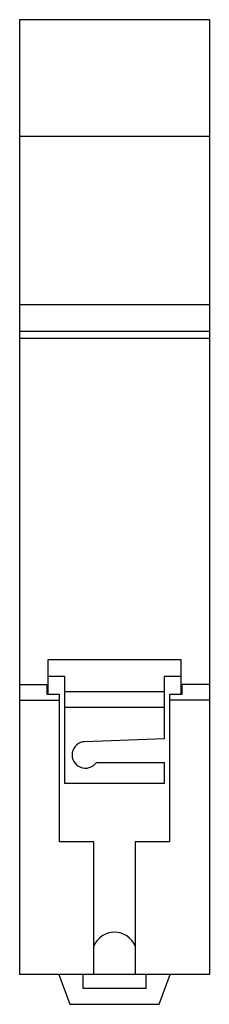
# Model space of a CAD drawing. Header units: millimetres. Extents: x -17.9 to 0, y -2.8 to 90.
import ezdxf

# ---------------------------------------------------------------- set-up
doc = ezdxf.new("R2010")
doc.units = ezdxf.units.MM

msp = doc.modelspace()

# ---------------------------------------------------------------- linework, layer by layer
at = {"color": 7, "linetype": 'Continuous', "lineweight": 25}
for p, q in [((0, 90), (-17.9, 90)), ((-17.9, 90), (-17.9, 0)), ((0, 90), (0, 0)), ((0, 79), (-17.9, 79)), ((0, 63.13), (-17.9, 63.13)), ((-17.9, 60.65), (0, 60.65)), ((0, 59.944), (-17.9, 59.944)), ((-15.2, 26.403), (-15.2, 29.7)), ((-15.2, 29.7), (-2.7, 29.7)), ((-2.7, 29.7), (-2.7, 26.403)), ((-13.65, 28.085), (-15.2, 28.085)), ((-13.65, 18), (-13.65, 28.085)), ((-2.7, 28.085), (-4.25, 28.085)), ((-4.25, 28.085), (-4.25, 22.211)), ((-17.9, 27.354), (-15.3, 27.354)), ((-15.3, 26.403), (-15.3, 27.354)), ((-2.6, 27.354), (-2.6, 26.403)), ((0, 27.354), (-2.6, 27.354)), ((-14.15, 26.403), (-15.3, 26.403)), ((-14.15, 12.5), (-14.15, 26.403)), ((-4.25, 26.658), (-13.65, 26.658)), ((-3.75, 26.403), (-3.75, 12.5)), ((-2.6, 26.403), (-3.75, 26.403)), ((-17.9, 25.88), (-14.15, 25.88)), ((-13.65, 25.2), (-4.25, 25.2)), ((0, 25.88), (-3.75, 25.88)), ((-4.25, 22.211), (-11.744, 21.949)), ((-10.664, 20), (-4.25, 20)), ((-4.25, 20), (-4.25, 18)), ((-4.25, 18), (-13.65, 18)), ((-10.9, 12.5), (-14.15, 12.5)), ((-10.9, 0), (-10.9, 12.5)), ((-3.75, 12.5), (-7, 12.5)), ((-7, 12.5), (-7, 0)), ((0, 0), (-17.9, 0)), ((-14.19, 0), (-13.171, -2.8)), ((-11.95, 0), (-11.95, -1.3)), ((-5.95, -1.3), (-5.95, 0)), ((-4.729, -2.8), (-3.71, 0)), ((-5.95, -1.3), (-11.95, -1.3)), ((-13.171, -2.8), (-4.729, -2.8))]:
    msp.add_line(p, q, dxfattribs=at)
for centre, radius, start, end in [((-11.7, 20.7), 1.25, 92, 325.9442), ((-8.95, 1.9), 2.1, 21.78679, 158.21321)]:
    msp.add_arc(centre, radius, start, end, dxfattribs=at)

doc.saveas('drawing.dxf')
